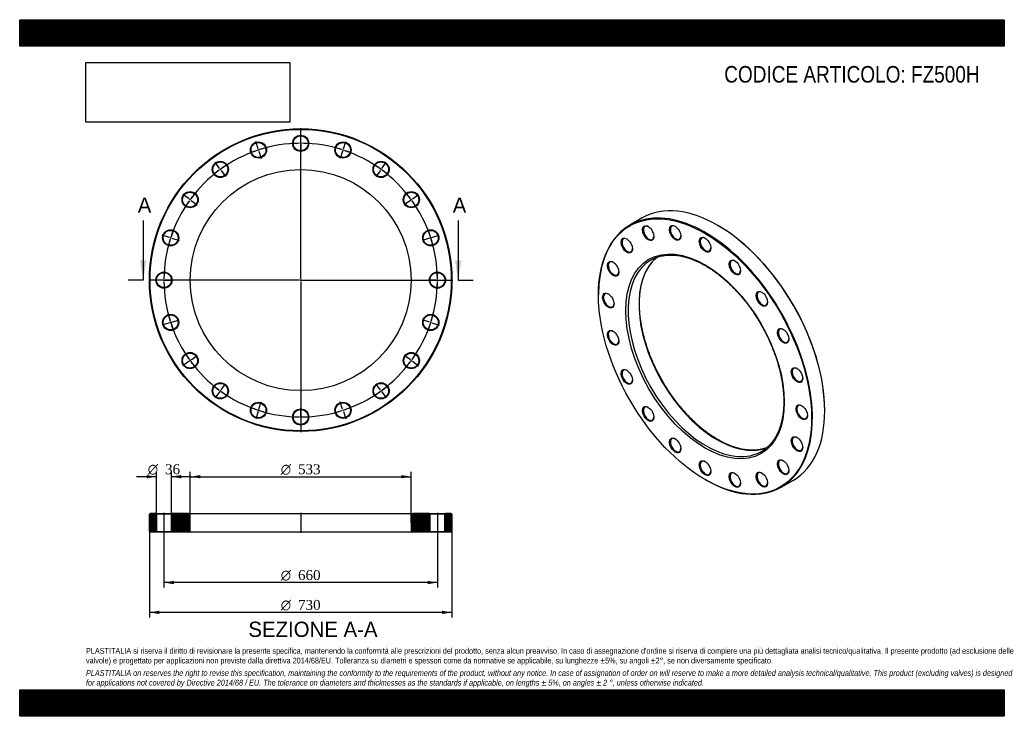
# Model space of a CAD drawing. Header units: millimetres. Extents: x 0 to 2376, y 0 to 1680.
import ezdxf
from ezdxf.enums import TextEntityAlignment as Align
from ezdxf.lldxf.tags import DXFTag

# ---------------------------------------------------------------- set-up
doc = ezdxf.new("R2010")
doc.units = ezdxf.units.MM
doc.header["$LTSCALE"] = 8
for name, color, linetype in [('Default', 7, 'Continuous'), ('DV2_Default', 7, 'Continuous'), ('DV3_Default', 7, 'Continuous'), ('FZ500H', 7, 'Continuous')]:
    doc.layers.add(name, color=color, linetype=linetype)
doc.styles.add('SEACAD_Solid_Edge_ANSI', font='seans.ttf')
doc.styles.add('SEACAD_Solid_Edge_ANSI1_Symbols', font='semeca1.ttf')
doc.styles.add('SEACAD_Times_New_Roman', font='times.ttf')
tags = doc.linetypes.add('CENTER2', pattern=[28.575, 19.05, -3.175, 3.175, -3.175]).pattern_tags.tags
tags[10:11] = [DXFTag(74, 4), DXFTag(75, 0), DXFTag(340, '0'), DXFTag(46, 0.0), DXFTag(50, 0.0), DXFTag(44, 0.0), DXFTag(45, 0.0)]
tags[8:9] = [DXFTag(74, 4), DXFTag(75, 0), DXFTag(340, '0'), DXFTag(46, 0.0), DXFTag(50, 0.0), DXFTag(44, 0.0), DXFTag(45, 0.0)]
tags[6:7] = [DXFTag(74, 4), DXFTag(75, 0), DXFTag(340, '0'), DXFTag(46, 0.0), DXFTag(50, 0.0), DXFTag(44, 0.0), DXFTag(45, 0.0)]
tags[4:5] = [DXFTag(74, 4), DXFTag(75, 0), DXFTag(340, '0'), DXFTag(46, 0.0), DXFTag(50, 0.0), DXFTag(44, 0.0), DXFTag(45, 0.0)]
picture_1 = doc.add_image_def('image1.jpg', size_in_pixel=(4302, 1260))

# ---------------------------------------------------------------- blocks, each defined once
blk = doc.blocks.new('SE')
at = {"layer": 'FZ500H', "color": 7, "linetype": 'Continuous'}
for p, q in [((1502.1, 1201.8), (1472.4, 1184.6)), ((1685.6, 1183.1), (1684.6, 1183.7)), ((1396.8, 1017.5), (1396.8, 1016.3)), ((1942.7, 736.7), (1942.7, 737.9)), ((1653.8, 571.1), (1654.9, 570.5)), ((1837.4, 552.4), (1867.1, 569.6))]:
    blk.add_line(p, q, dxfattribs=at)
for centre, major_axis, start_param, end_param in [((1684.6, 885.7), (-182.5, 316.1), 3.141593, 6.283185), ((1654.9, 868.5), (182.5, -316.1), 0, 3.926991), ((1517.7, 1165.7), (-9, 15.6), 0, 3.886147), ((1517.7, 1165.7), (-9, 15.6), 5.538631, 6.283185), ((1582.8, 1166.4), (-9, 15.6), 0, 3.886147), ((1582.8, 1166.4), (-9, 15.6), 5.538631, 6.283185), ((1685.6, 886.3), (181.8, -314.8), 0.785398, 2.356194), ((1466.1, 1135.9), (-9, 15.6), 0, 3.886147), ((1466.1, 1135.9), (-9, 15.6), 5.538631, 6.283185), ((1654.9, 1138), (-9, 15.6), 0, 3.886147), ((1654.9, 1138), (-9, 15.6), 5.538631, 6.283185), ((1433, 1079.9), (-9, 15.6), 0, 3.886147), ((1433, 1079.9), (-9, 15.6), 5.538631, 6.283185), ((1682.8, 884.6), (133.3, -230.8), 3.239221, 6.186241), ((1656.7, 869.5), (-133.3, 230.8), 0, 0.090018), ((1656.7, 869.5), (-133.3, 230.8), 6.191867, 6.283185), ((1727, 1083.1), (-9, 15.6), 0, 3.886147), ((1727, 1083.1), (-9, 15.6), 5.538631, 6.283185), ((1656.7, 869.5), (-133.3, 230.8), 0.090018, 3.051223), ((1792, 1007.3), (-9, 15.6), 0, 3.886147), ((1792, 1007.3), (-9, 15.6), 5.538631, 6.283185), ((1421.5, 1003.2), (-9, 15.6), 0, 3.886147), ((1421.5, 1003.2), (-9, 15.6), 5.538631, 6.283185), ((1433, 913.4), (-9, 15.6), 0, 3.886147), ((1433, 913.4), (-9, 15.6), 5.538631, 6.283185), ((1843.7, 917.9), (-9, 15.6), 0, 3.886147), ((1843.7, 917.9), (-9, 15.6), 5.538631, 6.283185), ((1466.1, 819.1), (-9, 15.6), 0, 3.886147), ((1466.1, 819.1), (-9, 15.6), 5.538631, 6.283185), ((1876.8, 823.7), (-9, 15.6), 0, 3.886147), ((1876.8, 823.7), (-9, 15.6), 5.538631, 6.283185), ((1517.7, 729.7), (-9, 15.6), 0, 3.886147), ((1517.7, 729.7), (-9, 15.6), 5.538631, 6.283185), ((1888.2, 733.8), (-9, 15.6), 0, 3.886147), ((1888.2, 733.8), (-9, 15.6), 5.538631, 6.283185), ((1582.8, 653.9), (-9, 15.6), 0, 3.886147), ((1582.8, 653.9), (-9, 15.6), 5.538631, 6.283185), ((1876.8, 657.1), (-9, 15.6), 0, 3.886147), ((1876.8, 657.1), (-9, 15.6), 5.538631, 6.283185), ((1656.7, 869.5), (-133.3, 230.8), 3.051223, 3.231994), ((1843.7, 601.2), (-9, 15.6), 5.538631, 6.283185), ((1654.9, 599.1), (-9, 15.6), 0, 3.886147), ((1654.9, 599.1), (-9, 15.6), 5.538631, 6.283185), ((1843.7, 601.2), (-9, 15.6), 0, 3.886147), ((1654.9, 868.5), (182.5, -316.1), 5.497787, 6.283185), ((1727, 570.6), (-9, 15.6), 0, 3.886147), ((1727, 570.6), (-9, 15.6), 5.538631, 6.283185), ((1792, 571.3), (-9, 15.6), 0, 3.886147), ((1792, 571.3), (-9, 15.6), 5.538631, 6.283185)]:
    blk.add_ellipse(centre, major_axis=major_axis, ratio=0.57735, start_param=start_param, end_param=end_param, dxfattribs=at)
for centre, major_axis in [((1653.8, 867.9), (-181.8, 314.8)), ((1516.7, 1165.1), (9.8, -16.9)), ((1581.7, 1165.8), (9.8, -16.9)), ((1653.8, 867.9), (135.3, -234.3)), ((1465, 1135.3), (9.8, -16.9)), ((1653.8, 1137.4), (9.8, -16.9)), ((1431.9, 1079.3), (9.8, -16.9)), ((1725.9, 1082.5), (9.8, -16.9)), ((1420.5, 1002.6), (9.8, -16.9)), ((1791, 1006.7), (9.8, -16.9)), ((1431.9, 912.8), (9.8, -16.9)), ((1842.6, 917.3), (9.8, -16.9)), ((1465, 818.5), (9.8, -16.9)), ((1875.7, 823), (9.8, -16.9)), ((1516.7, 729.1), (9.8, -16.9)), ((1887.2, 733.2), (9.8, -16.9)), ((1581.7, 653.3), (9.8, -16.9)), ((1875.7, 656.5), (9.8, -16.9)), ((1653.8, 598.5), (9.8, -16.9)), ((1842.6, 600.5), (9.8, -16.9)), ((1725.9, 570), (9.8, -16.9)), ((1791, 570.7), (9.8, -16.9))]:
    blk.add_ellipse(centre, major_axis=major_axis, ratio=0.57735, dxfattribs=at)
for points, knots in [([(1684.8, 667.2), (1683.3, 668.1), (1679.6, 670.3), (1673, 674.5), (1665.3, 679.6), (1657.5, 685.2), (1649.9, 691.1), (1642.3, 697.4), (1634.7, 703.9), (1627.3, 710.8), (1619.9, 718), (1612.6, 725.4), (1605.5, 733.2), (1598.5, 741.1), (1591.6, 749.4), (1584.9, 757.9), (1578.4, 766.5), (1572, 775.4), (1565.8, 784.5), (1559.9, 793.8), (1554.1, 803.2), (1548.6, 812.7), (1543.3, 822.4), (1538.2, 832.2), (1533.4, 842.1), (1528.9, 852), (1524.6, 862), (1520.5, 872.1), (1516.8, 882.1), (1513.4, 892.2), (1510.2, 902.3), (1507.3, 912.3), (1504.8, 922.3), (1502.5, 932.2), (1500.6, 942), (1498.9, 951.7), (1497.6, 961.3), (1496.6, 970.8), (1495.9, 980.1), (1495.6, 989.3), (1495.5, 998.3), (1495.8, 1007), (1496.4, 1015.6), (1497.3, 1023.9), (1498.5, 1032), (1500, 1039.9), (1501.9, 1047.5), (1504, 1054.7), (1506.4, 1061.7), (1509.2, 1068.4), (1512.2, 1074.8), (1515.5, 1080.9), (1519.1, 1086.6), (1523, 1092), (1527.2, 1097.1), (1531.5, 1101.7), (1535.1, 1105), (1537, 1106.6), (1537.3, 1106.9)], [0, 0, 0, 0, 0.009543, 0.0277031, 0.0458662, 0.0640315, 0.0821992, 0.1003697, 0.118543, 0.1367191, 0.154898, 0.1730795, 0.1912634, 0.2094496, 0.2276379, 0.245828, 0.2640197, 0.2822127, 0.3004068, 0.3186017, 0.3367971, 0.3549929, 0.3731886, 0.391384, 0.4095788, 0.4277727, 0.4459655, 0.4641569, 0.4823467, 0.5005345, 0.5187201, 0.5369033, 0.5550839, 0.5732616, 0.5914363, 0.6096079, 0.6277761, 0.6459411, 0.664103, 0.6822618, 0.7004179, 0.7185719, 0.7367244, 0.7548765, 0.7730292, 0.7911839, 0.8093428, 0.8275083, 0.8456836, 0.8638721, 0.8820778, 0.9003049, 0.9185579, 0.9368406, 0.9551565, 0.9735073, 0.9918931, 0.9960144, 0.9960144, 0.9960144, 0.9960144]), ([(1535.6, 1106.1), (1536.2, 1106.3), (1538.5, 1107.3), (1543.2, 1108.8), (1549.4, 1110.3), (1555.8, 1111.5), (1562.4, 1112.2), (1569.2, 1112.5), (1576.1, 1112.4), (1583.2, 1111.9), (1590.3, 1111), (1597.6, 1109.7), (1605, 1108), (1612.5, 1105.8), (1620, 1103.3), (1627.7, 1100.3), (1635.3, 1097), (1643, 1093.3), (1650.8, 1089.2), (1658.5, 1084.7), (1666.3, 1079.9), (1674, 1074.7), (1681.7, 1069.1), (1689.4, 1063.2), (1697, 1057), (1704.5, 1050.4), (1712, 1043.6), (1719.4, 1036.4), (1726.6, 1029), (1733.8, 1021.2), (1740.8, 1013.3), (1747.7, 1005), (1754.4, 996.6), (1760.9, 987.9), (1767.3, 979), (1773.5, 969.9), (1779.4, 960.6), (1785.2, 951.2), (1790.7, 941.7), (1796, 932), (1801.1, 922.2), (1805.9, 912.4), (1810.5, 902.4), (1814.8, 892.4), (1818.8, 882.4), (1822.6, 872.3), (1826, 862.2), (1829.2, 852.2), (1832.1, 842.2), (1834.6, 832.2), (1836.9, 822.3), (1838.9, 812.4), (1840.5, 802.7), (1841.8, 793.1), (1842.8, 783.6), (1843.5, 774.3), (1843.9, 765.1), (1844, 756.2), (1843.7, 747.4), (1843.1, 738.8), (1842.2, 730.5), (1841, 722.4), (1839.5, 714.5), (1837.7, 706.9), (1835.5, 699.6), (1833.1, 692.6), (1830.4, 685.9), (1827.3, 679.5), (1824, 673.4), (1820.4, 667.7), (1816.6, 662.3), (1812.4, 657.2), (1808, 652.6), (1804.1, 648.9), (1801.9, 647.1), (1801, 646.4)], [0, 0, 0, 0, 0.003588, 0.017717, 0.031828, 0.045915, 0.059977, 0.074013, 0.088023, 0.10201, 0.115977, 0.129927, 0.143864, 0.15779, 0.171708, 0.18562, 0.199529, 0.213435, 0.227341, 0.241246, 0.255152, 0.26906, 0.282969, 0.296879, 0.310792, 0.324708, 0.338625, 0.352544, 0.366466, 0.380389, 0.394314, 0.40824, 0.422168, 0.436098, 0.450028, 0.463959, 0.477891, 0.491823, 0.505755, 0.519687, 0.53362, 0.547551, 0.561482, 0.575412, 0.589341, 0.603269, 0.617196, 0.63112, 0.645043, 0.658964, 0.672882, 0.686799, 0.700713, 0.714624, 0.728533, 0.742439, 0.756343, 0.770245, 0.784146, 0.798045, 0.811944, 0.825843, 0.839744, 0.853648, 0.867557, 0.881474, 0.8954, 0.90934, 0.923296, 0.937272, 0.95127, 0.965294, 0.979344, 0.993421, 1, 1, 1, 1]), ([(1802.2, 647.4), (1800.4, 646.7), (1796.3, 645.4), (1790.3, 643.9), (1783.8, 642.7), (1777.2, 642), (1770.4, 641.7), (1763.5, 641.7), (1756.5, 642.2), (1749.3, 643.1), (1742, 644.5), (1734.7, 646.2), (1727.2, 648.3), (1719.6, 650.8), (1712, 653.8), (1704.3, 657.1), (1696.7, 660.8), (1690, 664.3), (1686.3, 666.4), (1684.8, 667.2)], [0.0179495, 0.0179495, 0.0179495, 0.0179495, 0.0753806, 0.1355237, 0.1955682, 0.2555031, 0.3153261, 0.3750416, 0.4346588, 0.4941901, 0.5536491, 0.6130495, 0.672404, 0.7317243, 0.7910201, 0.8502999, 0.9095705, 0.9688372, 1, 1, 1, 1])]:
    blk.add_open_spline(points, degree=3, knots=knots, dxfattribs=at)
blk = doc.blocks.new('SE1')
at = {"layer": 'Default', "color": 7, "linetype": 'CENTER2'}
for start, end in [(90.5209, 107.4791), (72.5209, 89.4791), (108.5209, 125.4791), (54.5209, 71.4791), (126.5209, 143.4791), (36.5209, 53.4791), (144.5209, 161.4791), (18.5209, 35.4791), (162.5209, 179.4791), (0.5209, 17.4791), (180.5209, 197.4791), (342.5209, 359.4791), (198.5209, 215.4791), (324.5209, 341.4791), (216.5209, 233.4791), (306.5209, 323.4791), (234.5209, 251.4791), (288.5209, 305.4791), (252.5209, 269.4791), (270.5209, 287.4791)]:
    blk.add_arc((678.1, 1051.9), 330, start, end, dxfattribs=at)
at = {"layer": 'DV2_Default', "color": 7, "linetype": 'CENTER2'}
for p, q in [((678.1, 1054.9), (678.1, 1418.6)), ((678.1, 1384.9), (678.1, 1403.1)), ((575.2, 1368.6), (569.6, 1385.9)), ((678.1, 1380.4), (678.1, 1383.4)), ((678.1, 1378.9), (678.1, 1360.6)), ((781, 1368.6), (786.7, 1385.9)), ((576.6, 1364.3), (575.7, 1367.2)), ((577.1, 1362.9), (582.7, 1345.5)), ((779.2, 1362.9), (773.6, 1345.5)), ((779.7, 1364.3), (780.6, 1367.2)), ((482.4, 1321.3), (471.7, 1336.1)), ((873.9, 1321.3), (884.6, 1336.1)), ((485.1, 1317.6), (483.3, 1320.1)), ((485.9, 1316.4), (496.7, 1301.7)), ((870.4, 1316.4), (859.6, 1301.7)), ((871.2, 1317.6), (873, 1320.1)), ((408.7, 1247.6), (394, 1258.3)), ((412.4, 1245), (410, 1246.7)), ((413.6, 1244.1), (428.4, 1233.4)), ((942.7, 1244.1), (927.9, 1233.4)), ((943.9, 1245), (946.3, 1246.7)), ((947.5, 1247.6), (962.3, 1258.3)), ((361.4, 1154.8), (344.1, 1160.4)), ((365.7, 1153.4), (362.9, 1154.3)), ((367.2, 1152.9), (384.5, 1147.3)), ((989.1, 1152.9), (971.8, 1147.3)), ((990.6, 1153.4), (993.4, 1154.3)), ((994.8, 1154.8), (1012.2, 1160.4)), ((675.1, 1051.9), (311.4, 1051.9)), ((345.1, 1051.9), (326.9, 1051.9)), ((349.6, 1051.9), (346.6, 1051.9)), ((351.1, 1051.9), (369.4, 1051.9)), ((679.6, 1051.9), (676.6, 1051.9)), ((678.1, 1053.4), (678.1, 1050.4)), ((678.1, 1048.9), (678.1, 685.1)), ((681.1, 1051.9), (1044.9, 1051.9)), ((1005.1, 1051.9), (986.9, 1051.9)), ((1005.1, 1051.9), (988.4, 1051.9)), ((1006.6, 1051.9), (1009.6, 1051.9)), ((1006.6, 1051.9), (1009.6, 1051.9)), ((1011.1, 1051.9), (1027.9, 1051.9)), ((1011.1, 1051.9), (1029.4, 1051.9)), ((367.2, 950.8), (384.5, 956.5)), ((989.1, 950.8), (971.8, 956.5)), ((361.4, 949), (344.1, 943.3)), ((365.7, 950.4), (362.9, 949.4)), ((990.6, 950.4), (993.4, 949.4)), ((994.8, 949), (1012.2, 943.3)), ((408.7, 856.2), (394, 845.4)), ((412.4, 858.8), (410, 857)), ((413.6, 859.7), (428.4, 870.4)), ((942.7, 859.7), (927.9, 870.4)), ((943.9, 858.8), (946.3, 857)), ((947.5, 856.2), (962.3, 845.4)), ((485.1, 786.1), (483.3, 783.7)), ((485.9, 787.3), (496.7, 802.1)), ((870.4, 787.3), (859.6, 802.1)), ((871.2, 786.1), (873, 783.7)), ((482.4, 782.5), (471.7, 767.7)), ((873.9, 782.5), (884.6, 767.7)), ((576.6, 739.5), (575.7, 736.6)), ((577.1, 740.9), (582.7, 758.2)), ((678.1, 724.9), (678.1, 743.1)), ((779.2, 740.9), (773.6, 758.2)), ((779.7, 739.5), (780.6, 736.6)), ((575.2, 735.2), (569.6, 717.8)), ((678.1, 723.4), (678.1, 720.4)), ((678.1, 718.9), (678.1, 700.6)), ((781, 735.2), (786.7, 717.8))]:
    blk.add_line(p, q, dxfattribs=at)
for start, end in [(90.5209, 93.6895), (89.7396, 90.2604), (86.3105, 89.4791), (108.5209, 111.6895), (107.7396, 108.2604), (104.3105, 107.4791), (72.5209, 75.6895), (71.7396, 72.2604), (68.3105, 71.4791), (122.3105, 125.4791), (54.5209, 57.6895), (126.5209, 129.6895), (125.7396, 126.2604), (53.7396, 54.2604), (50.3105, 53.4791), (140.3105, 143.4791), (36.5209, 39.6895), (144.5209, 147.6895), (143.7396, 144.2604), (35.7396, 36.2604), (32.3105, 35.4791), (158.3105, 161.4791), (18.5209, 21.6895), (162.5209, 165.6895), (161.7396, 162.2604), (17.7396, 18.2604), (14.3105, 17.4791), (176.3105, 179.4791), (0.5209, 3.6895), (0.5209, 3.4291), (179.7396, 180.2604), (180.5209, 183.6895), (356.3105, 359.4791), (356.5709, 359.4791), (359.7396, 0.2604), (359.7396, 0.2604), (194.3105, 197.4791), (197.7396, 198.2604), (341.7396, 342.2604), (342.5209, 345.6895), (198.5209, 201.6895), (338.3105, 341.4791), (212.3105, 215.4791), (215.7396, 216.2604), (216.5209, 219.6895), (320.3105, 323.4791), (323.7396, 324.2604), (324.5209, 327.6895), (230.3105, 233.4791), (233.7396, 234.2604), (305.7396, 306.2604), (306.5209, 309.6895), (234.5209, 237.6895), (302.3105, 305.4791), (248.3105, 251.4791), (251.7396, 252.2604), (252.5209, 255.6895), (284.3105, 287.4791), (287.7396, 288.2604), (288.5209, 291.6895), (266.3105, 269.4791), (269.7396, 270.2604), (270.5209, 273.6895)]:
    blk.add_arc((678.1, 1051.9), 330, start, end, dxfattribs=at)
at = {"layer": 'FZ500H', "color": 7, "linetype": 'Continuous'}
for centre, radius in [((678.1, 1051.9), 365), ((678.1, 1051.9), 363.5), ((576.2, 1365.7), 19.5), ((576.2, 1365.7), 18), ((678.1, 1381.9), 19.5), ((678.1, 1381.9), 18), ((780.1, 1365.7), 19.5), ((780.1, 1365.7), 18), ((484.2, 1318.9), 19.5), ((484.2, 1318.9), 18), ((872.1, 1318.9), 19.5), ((872.1, 1318.9), 18), ((678.1, 1051.9), 266.5), ((411.2, 1245.9), 19.5), ((411.2, 1245.9), 18), ((945.1, 1245.9), 19.5), ((945.1, 1245.9), 18), ((364.3, 1153.9), 19.5), ((364.3, 1153.9), 18), ((992, 1153.9), 19.5), ((992, 1153.9), 18), ((348.1, 1051.9), 19.5), ((348.1, 1051.9), 18), ((1008.1, 1051.9), 19.5), ((1008.1, 1051.9), 18), ((364.3, 949.9), 19.5), ((364.3, 949.9), 18), ((992, 949.9), 19.5), ((992, 949.9), 18), ((411.2, 857.9), 19.5), ((411.2, 857.9), 18), ((945.1, 857.9), 19.5), ((945.1, 857.9), 18), ((484.2, 784.9), 19.5), ((484.2, 784.9), 18), ((872.1, 784.9), 19.5), ((872.1, 784.9), 18), ((576.2, 738), 19.5), ((576.2, 738), 18), ((678.1, 721.9), 19.5), ((678.1, 721.9), 18), ((780.1, 738), 19.5), ((780.1, 738), 18)]:
    blk.add_circle(centre, radius, dxfattribs=at)
blk = doc.blocks.new('SE3')
at = {"color": 7, "linetype": 'Continuous', "style": 'SEACAD_Solid_Edge_ANSI'}
blk.add_text('A', height=36.8, dxfattribs=at).set_placement((284.9, 1251.1), align=Align.TOP_LEFT)
blk = doc.blocks.new('SE4')
at = {"color": 7, "linetype": 'Continuous', "style": 'SEACAD_Solid_Edge_ANSI'}
blk.add_text('A', height=36.8, dxfattribs=at).set_placement((1044.9, 1251.1), align=Align.TOP_LEFT)
blk = doc.blocks.new('SEANNOT_GROUP')
at = {"linetype": 'Continuous'}
blk.add_hatch(color=7, dxfattribs=at).paths.add_polyline_path([(290.1, 1099.9), (298.1, 1051.9), (306.1, 1099.9)])
at = {"color": 7, "linetype": 'Continuous'}
blk.add_lwpolyline([(298.1, 1195.9), (298.1, 1051.9)], dxfattribs=at)
blk = doc.blocks.new('SEANNOT_GROUP1')
at = {"linetype": 'Continuous'}
blk.add_hatch(color=7, dxfattribs=at).paths.add_polyline_path([(1050.1, 1099.9), (1058.1, 1051.9), (1066.1, 1099.9)])
at = {"color": 7, "linetype": 'Continuous'}
blk.add_lwpolyline([(1058.1, 1195.9), (1058.1, 1051.9)], dxfattribs=at)
blk = doc.blocks.new('SE2')
at = {"layer": 'Default', "color": 7, "linetype": 'CENTER2'}
for p, q in [((298.1, 1051.9), (262.1, 1051.9)), ((1058.1, 1051.9), (1094.1, 1051.9))]:
    blk.add_line(p, q, dxfattribs=at)
at = {"layer": 'Default'}
for name in ['SE3', 'SE4', 'SEANNOT_GROUP', 'SEANNOT_GROUP1']:
    blk.add_blockref(name, (0, 0), dxfattribs=at)
blk = doc.blocks.new('SE5')
at = {"layer": 'FZ500H', "linetype": 'Continuous'}
h = blk.add_hatch(dxfattribs=at)
h.set_pattern_fill('LINE', scale=0.62992, angle=45, style=0)
h.paths.add_polyline_path([(328.6, 489.2), (314.6, 489.2), (313.1, 487.7), (313.1, 445.7), (314.6, 444.2), (328.6, 444.2), (330.1, 445.7), (330.1, 487.7)])
h = blk.add_hatch(dxfattribs=at)
h.set_pattern_fill('LINE', scale=0.62992, angle=45, style=0)
edge = h.paths.add_edge_path()
edge.add_line((367.6, 444.2), (407.6, 444.2))
edge.add_arc((407.6, 448.2), 4, 270, 360)
edge.add_line((411.6, 448.2), (411.6, 485.2))
edge.add_arc((407.6, 485.2), 4, 0, 90)
edge.add_line((407.6, 489.2), (367.6, 489.2))
edge.add_line((367.6, 489.2), (366.1, 487.7))
edge.add_line((366.1, 487.7), (366.1, 445.7))
edge.add_line((366.1, 445.7), (367.6, 444.2))
h = blk.add_hatch(dxfattribs=at)
h.set_pattern_fill('LINE', scale=0.629921, angle=45, style=0)
edge = h.paths.add_edge_path()
edge.add_line((990.1, 445.7), (990.1, 487.7))
edge.add_line((990.1, 487.7), (988.6, 489.2))
edge.add_line((988.6, 489.2), (948.6, 489.2))
edge.add_arc((948.6, 485.2), 4, 90, 180)
edge.add_line((944.6, 485.2), (944.6, 448.2))
edge.add_arc((948.6, 448.2), 4, 180, 270)
edge.add_line((948.6, 444.2), (988.6, 444.2))
edge.add_line((988.6, 444.2), (990.1, 445.7))
h = blk.add_hatch(dxfattribs=at)
h.set_pattern_fill('LINE', scale=0.629921, angle=45, style=0)
h.paths.add_polyline_path([(1026.1, 487.7), (1026.1, 445.7), (1027.6, 444.2), (1041.6, 444.2), (1043.1, 445.7), (1043.1, 487.7), (1041.6, 489.2), (1027.6, 489.2)])
at = {"layer": 'DV3_Default', "color": 7, "linetype": 'CENTER2'}
for p, q in [((348.1, 491), (348.1, 442.5)), ((678.1, 491), (678.1, 442.5)), ((1008.1, 491), (1008.1, 442.5))]:
    blk.add_line(p, q, dxfattribs=at)
at = {"layer": 'FZ500H', "color": 7, "linetype": 'Continuous'}
for p, q in [((314.6, 489.2), (313.1, 487.7)), ((313.1, 445.7), (313.1, 487.7)), ((328.6, 489.2), (314.6, 489.2)), ((328.6, 489.2), (367.6, 489.2)), ((328.6, 489.2), (330.1, 487.7)), ((366.1, 487.7), (330.1, 487.7)), ((330.1, 487.7), (330.1, 445.7)), ((366.1, 487.7), (367.6, 489.2)), ((366.1, 445.7), (366.1, 487.7)), ((407.6, 489.2), (367.6, 489.2)), ((407.6, 489.2), (948.6, 489.2)), ((411.6, 448.2), (411.6, 485.2)), ((944.6, 485.2), (944.6, 448.2)), ((988.6, 489.2), (948.6, 489.2)), ((988.6, 489.2), (1027.6, 489.2)), ((988.6, 489.2), (990.1, 487.7)), ((1026.1, 487.7), (990.1, 487.7)), ((990.1, 487.7), (990.1, 445.7)), ((1026.1, 487.7), (1027.6, 489.2)), ((1026.1, 445.7), (1026.1, 487.7)), ((1041.6, 489.2), (1027.6, 489.2)), ((1043.1, 487.7), (1041.6, 489.2)), ((1043.1, 487.7), (1043.1, 445.7)), ((313.1, 445.7), (314.6, 444.2)), ((328.6, 444.2), (314.6, 444.2)), ((330.1, 445.7), (328.6, 444.2)), ((367.6, 444.2), (328.6, 444.2)), ((330.1, 445.7), (366.1, 445.7)), ((367.6, 444.2), (366.1, 445.7)), ((407.6, 444.2), (367.6, 444.2)), ((948.6, 444.2), (407.6, 444.2)), ((988.6, 444.2), (948.6, 444.2)), ((990.1, 445.7), (988.6, 444.2)), ((1027.6, 444.2), (988.6, 444.2)), ((990.1, 445.7), (1026.1, 445.7)), ((1027.6, 444.2), (1026.1, 445.7)), ((1041.6, 444.2), (1027.6, 444.2)), ((1041.6, 444.2), (1043.1, 445.7))]:
    blk.add_line(p, q, dxfattribs=at)
for centre, start, end in [((407.6, 485.2), 0, 90), ((948.6, 485.2), 90, 180), ((407.6, 448.2), 270, 0), ((948.6, 448.2), 180, 270)]:
    blk.add_arc(centre, 4, start, end, dxfattribs=at)
blk = doc.blocks.new('GDimGGroup')
at = {"layer": 'Default', "linetype": 'Continuous'}
for points in [[(337.1, 246.6), (337.1, 254.6), (313.1, 250.6)], [(1019.1, 246.6), (1043.1, 250.6), (1019.1, 254.6)]]:
    blk.add_hatch(color=7, dxfattribs=at).paths.add_polyline_path(points)
at = {"layer": 'Default', "color": 7, "linetype": 'Continuous'}
for p, q in [((313.1, 466.7), (313.1, 238.6)), ((1043.1, 466.7), (1043.1, 238.6)), ((1043.1, 250.6), (313.1, 250.6))]:
    blk.add_line(p, q, dxfattribs=at)
for s, style, p in [('O', 'SEACAD_Solid_Edge_ANSI1_Symbols', (630, 280.6)), ('730', 'SEACAD_Times_New_Roman', (671.7, 280.6))]:
    blk.add_text(s, height=24, dxfattribs=dict(at, style=style)).set_placement(p, align=Align.TOP_LEFT)
blk = doc.blocks.new('GDimGGroup1')
at = {"layer": 'Default', "linetype": 'Continuous'}
for points in [[(372.1, 318.6), (372.1, 326.6), (348.1, 322.6)], [(984.1, 318.6), (1008.1, 322.6), (984.1, 326.6)]]:
    blk.add_hatch(color=7, dxfattribs=at).paths.add_polyline_path(points)
at = {"layer": 'Default', "color": 7, "linetype": 'Continuous'}
for p, q in [((348.1, 444.2), (348.1, 310.6)), ((1008.1, 444.2), (1008.1, 310.6)), ((1008.1, 322.6), (348.1, 322.6))]:
    blk.add_line(p, q, dxfattribs=at)
for s, style, p in [('O', 'SEACAD_Solid_Edge_ANSI1_Symbols', (630, 352.6)), ('660', 'SEACAD_Times_New_Roman', (671.7, 352.6))]:
    blk.add_text(s, height=24, dxfattribs=dict(at, style=style)).set_placement(p, align=Align.TOP_LEFT)
blk = doc.blocks.new('GDimGGroup2')
at = {"layer": 'Default', "linetype": 'Continuous'}
for points in [[(435.6, 581.8), (411.6, 577.8), (435.6, 573.8)], [(920.6, 581.8), (920.6, 573.8), (944.6, 577.8)]]:
    blk.add_hatch(color=7, dxfattribs=at).paths.add_polyline_path(points)
at = {"layer": 'Default', "color": 7, "linetype": 'Continuous'}
for p, q in [((411.6, 466.7), (411.6, 589.8)), ((411.6, 577.8), (944.6, 577.8)), ((944.6, 466.7), (944.6, 589.8))]:
    blk.add_line(p, q, dxfattribs=at)
for s, style, p in [('O', 'SEACAD_Solid_Edge_ANSI1_Symbols', (630, 607.8)), ('533', 'SEACAD_Times_New_Roman', (671.7, 607.8))]:
    blk.add_text(s, height=24, dxfattribs=dict(at, style=style)).set_placement(p, align=Align.TOP_LEFT)
blk = doc.blocks.new('GDimGGroup3')
at = {"layer": 'Default', "linetype": 'Continuous'}
for points in [[(306.1, 581.9), (306.1, 573.9), (330.1, 577.9)], [(390.1, 581.9), (366.1, 577.9), (390.1, 573.9)]]:
    blk.add_hatch(color=7, dxfattribs=at).paths.add_polyline_path(points)
at = {"layer": 'Default', "color": 7, "linetype": 'Continuous'}
for p, q in [((330.1, 577.9), (282.1, 577.9)), ((330.1, 487.7), (330.1, 589.9)), ((366.1, 487.7), (366.1, 589.9)), ((414.1, 577.9), (366.1, 577.9))]:
    blk.add_line(p, q, dxfattribs=at)
for s, style, p in [('O', 'SEACAD_Solid_Edge_ANSI1_Symbols', (309.1, 607.9)), ('36', 'SEACAD_Times_New_Roman', (350.8, 607.9))]:
    blk.add_text(s, height=24, dxfattribs=dict(at, style=style)).set_placement(p, align=Align.TOP_LEFT)

msp = doc.modelspace()

# ---------------------------------------------------------------- hatches: boundary and pattern name
at = {"layer": 'Default', "linetype": 'Continuous'}
h = msp.add_hatch(dxfattribs=at)
h.set_pattern_fill('LINE', scale=0.629921, angle=45, style=0)
h.paths.add_polyline_path([(2376, 1616), (2376, 1680), (0, 1680), (0, 1616)])
for points in [[(2376, 1616), (2376, 1680), (0, 1680), (0, 1616)], [(2376, 0), (2376, 64), (0, 64), (0, 0)]]:
    msp.add_hatch(color=7, dxfattribs=at).paths.add_polyline_path(points)
h = msp.add_hatch(dxfattribs=at)
h.set_pattern_fill('LINE', scale=0.629921, angle=45, style=0)
h.paths.add_polyline_path([(2376, 0), (2376, 64), (0, 64), (0, 0)])

# ---------------------------------------------------------------- linework, layer by layer
at = {"layer": 'Default', "color": 7, "linetype": 'Continuous'}
for p, q in [((0, 1680), (2376, 1680)), ((0, 1616), (0, 1680)), ((2376, 1680), (2376, 1616)), ((2376, 1616), (0, 1616)), ((0, 64), (2376, 64)), ((0, 0), (0, 64)), ((2376, 64), (2376, 0)), ((2376, 0), (0, 0))]:
    msp.add_line(p, q, dxfattribs=at)

# ---------------------------------------------------------------- block references
at = {"layer": 'Default'}
for name in ['SE1', 'SE', 'SE2', 'GDimGGroup3', 'GDimGGroup2', 'SE5', 'GDimGGroup', 'GDimGGroup1']:
    msp.add_blockref(name, (0, 0), dxfattribs=at)

# ---------------------------------------------------------------- texts
at = {"layer": 'Default', "color": 7, "linetype": 'Continuous', "style": 'SEACAD_Solid_Edge_ANSI'}
msp.add_text('SEZIONE A-A', height=36.8, dxfattribs=at).set_placement((551.8, 228.2), align=Align.TOP_LEFT)
at = {"layer": 'Default', "attachment_point": 1}
for s, insert, char_height, width in [('{\\fArial Narrow|b0||i0||c0|p34;\\C7;\\H40.;\\W1.;CODICE ARTICOLO: FZ500H}', (1700.2, 1568.3), 40, 634.397), ("{\\fArial Narrow|b0||i0||c0|p34;\\C7;\\H14.;\\W1.;PLASTITALIA si riserva il diritto di revisionare la presente specifica, mantenendo la conformità alle prescrizioni del prodotto, senza alcun preavviso. In caso di assegnazione d'ordine si riserva di compiere una più dettagliata analisi tecnico/qualitativa. Il presente prodotto (ad esclusione delle \\P}{\\fArial Narrow|b0||i0||c0|p34;\\C7;\\H14.;\\W1.;valvole) è progettato per applicazioni non previste dalla direttiva 2014/68/EU. Tolleranza su diametri e spessori come da normative se applicabile, su lunghezze ±5%, su angoli ±2°, se non diversamente specificato.\\P}{\\fArial Narrow|b0||i0||c0|p34;\\C7;\\H4.;\\W1.;   \\P}{\\fArial Narrow|b0||i1||c0|p34;\\C7;\\H14.;\\W1.;PLASTITALIA on reserves the right to revise this specification, maintaining the conformity to the requirements of the product, without any notice. In case of assignation of order on will reserve to make a more detailed analysis technical/qualitative. This product (excluding valves) is designed \\P}{\\fArial Narrow|b0||i1||c0|p34;\\C7;\\H14.;\\W1.;for applications not covered by Directive 2014/68 / EU. The tolerance on diameters and thicknesses as the standards if applicable, on lengths ± 5%, on angles ± 2 °, unless otherwise indicated.\\P}", (160, 164.8), 14, 2056)]:
    msp.add_mtext(s, dxfattribs=dict(at, insert=insert, char_height=char_height, width=width))

# ---------------------------------------------------------------- pictures from other files: only their frames are drawn
image = msp.add_image(picture_1, insert=(160, 1432.8), size_in_units=(491.7, 144))
image.dxf.flags = 7

doc.saveas('drawing.dxf')
